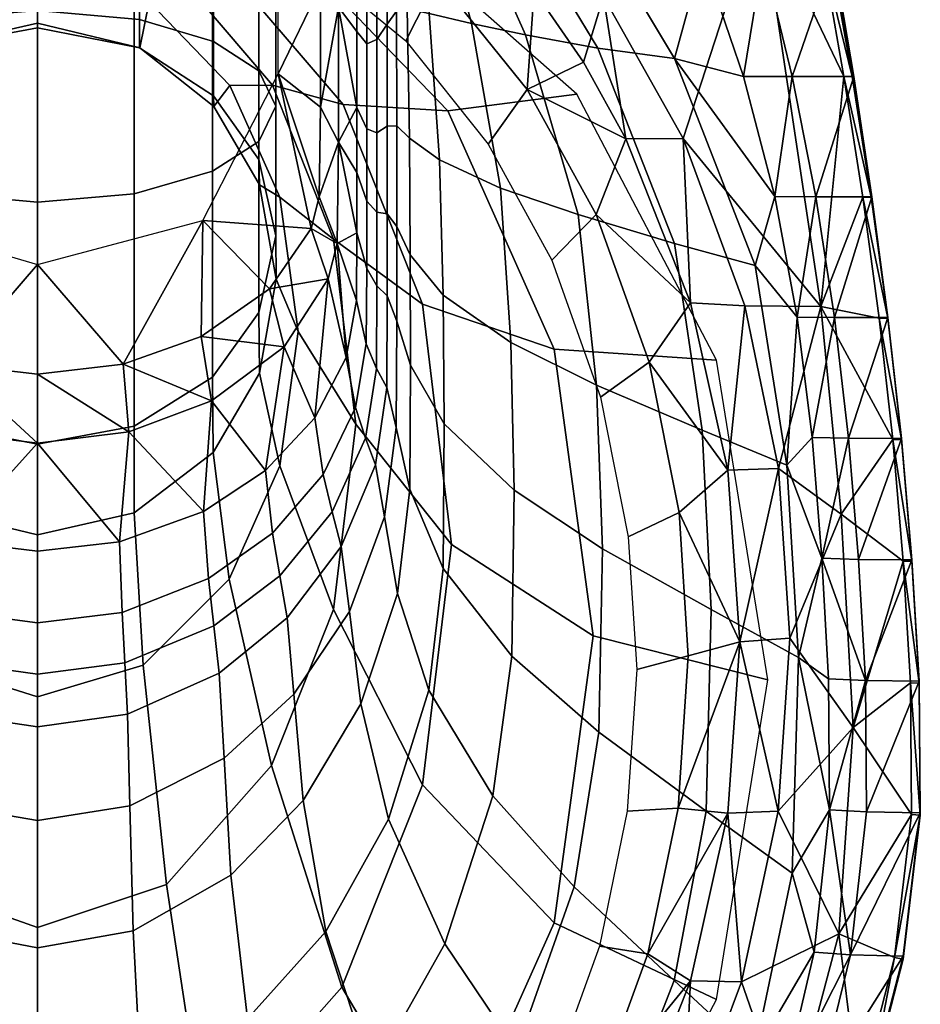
# Model space of a CAD drawing. Extents: x -175 to 175, y -520 to 0.
# Tile 3 of 5: x -4 to 175, y -373 to -178. Entities that reach past the tile are written whole.
import ezdxf

# ---------------------------------------------------------------- set-up
doc = ezdxf.new("R2010")
doc.units = 0
doc.header["$MEASUREMENT"] = 0
doc.layers.add('761510_KERAMIK', color=255, linetype='CONTINUOUS')

msp = doc.modelspace()

# ---------------------------------------------------------------- meshes
at = {"layer": '761510_KERAMIK'}
mesh = msp.add_polyface(dxfattribs=at)
corners = [(50.887615, -164.24855, 318.983154), (72.984146, -182.408752, 320.74173), (79.274063, -170.002792, 356.671722), (55.273209, -150.435806, 355.724121), (26.587383, -153.056778, 317.899384), (28.878736, -138.377029, 355.140106), (64.525589, -139.807495, 392.485809), (76.864273, -149.382095, 392.548187), (56.107605, -150.337677, 61.245522), (56.107605, -171.616882, 61.221844), (47.67857, -154.414902, 54.814976), (56.107605, -195.5327, 61.19529), (47.67857, -188.982346, 54.775238), (55.834396, -213.324417, 61.175545), (71.15184, -176.581238, 220.181992), (73.269661, -176.096237, 237.925034), (73.685997, -201.702271, 237.894501), (71.164101, -199.257416, 220.155319), (71.134476, -151.993927, 220.210846), (72.68013, -149.63443, 237.956665), (69.301544, -179.13913, 192.785202), (69.301544, -199.343567, 192.762146), (69.301544, -156.135391, 192.811356), (67.26107, -182.154678, 159.836197), (67.26107, -200.62468, 159.815811), (67.26107, -160.360703, 159.860199), (65.229477, -183.001785, 126.592262), (65.229477, -199.868683, 126.574051), (65.229477, -162.5336, 126.614334), (63.298573, -180.558212, 97.861748), (63.298573, -195.645767, 97.84552), (63.298573, -161.727219, 97.882004), (59.642403, -202.505325, 71.401375), (59.642403, -175.746048, 71.430588), (59.642403, -153.016312, 71.45546), (59.642403, -131.786728, 71.478745), (0, -145.972153, 291.687012), (47.194012, -160.853928, 292.70401), (62.019279, -153.538116, 329.626068), (0, -136.949097, 328.477509), (35.158115, -165.352951, 264.365814), (60.577538, -195.021835, 266.273438), (81.315422, -196.259781, 295.123627), (0, -152.882553, 263.563995), (27.0371, -168.316025, 243.286194), (46.585003, -191.185501, 244.543701), (0, -158.703522, 242.757645), (22.143341, -174.685669, 217.392807), (38.153042, -191.275009, 218.050919), (0, -167.71283, 217.116196), (20.289497, -183.811676, 176.454269), (34.958862, -195.439774, 176.662949), (0, -178.924149, 176.366562), (20.239391, -183.831314, 155.655075), (34.872532, -193.289597, 151.753555), (0, -179.85582, 157.294968), (34.872532, -182.586456, 143.290009), (43.894482, -188.395432, 132.048004), (43.894482, -205.904587, 146.549896), (20.239391, -178.231094, 151.718857), (0, -176.400436, 155.261658), (19.153687, -156.917694, 81.350319), (-0.000542, -156.203857, 78.011803), (-0.000542, -214.366302, 81.787155), (19.153687, -212.73349, 84.947121), (34.713104, -158.878769, 90.522163), (34.713104, -208.247665, 93.628433), (43.894825, -161.448883, 102.542336), (43.894825, -202.368759, 105.005737), (47.210827, -164.503204, 116.827148), (47.210827, -195.382263, 118.526566), (43.894482, -167.557678, 131.112625), (34.872532, -170.097214, 142.989838), (20.239391, -172.001282, 151.894943), (0, -172.80159, 155.637939), (47.210827, -135.441605, 129.762512), (43.894825, -122.816307, 119.491547), (43.894482, -148.067474, 140.033936), (34.872532, -158.564865, 148.573792), (20.239391, -166.43544, 154.976685), (0, -169.743591, 157.667938)]
mesh.append_faces([[corners[k] for k in face] for face in [(0, 1, 2, 3), (4, 0, 3, 5), (6, 3, 7), (2, 7, 3), (8, 9, 10), (9, 11, 12), (11, 13, 12), (12, 10, 9), (14, 15, 16, 17), (18, 19, 15, 14), (20, 14, 17, 21), (22, 18, 14, 20), (23, 20, 21, 24), (25, 22, 20, 23), (26, 23, 24, 27), (28, 25, 23, 26), (29, 26, 27, 30), (31, 28, 26, 29), (32, 33, 30), (33, 34, 31), (34, 35, 31), (29, 30, 33), (31, 29, 33), (34, 33, 9), (33, 32, 11), (11, 9, 33), (9, 8, 34), (36, 37, 38, 39), (40, 41, 42, 37), (43, 40, 37, 36), (44, 45, 41, 40), (46, 44, 40, 43), (47, 48, 45, 44), (49, 47, 44, 46), (50, 51, 48, 47), (52, 50, 47, 49), (53, 54, 51, 50), (55, 53, 50, 52), (56, 57, 58, 54), (59, 56, 54, 53), (60, 59, 53, 55), (61, 62, 63, 64), (65, 61, 64, 66), (67, 65, 66, 68), (69, 67, 68, 70), (71, 69, 70, 57), (72, 71, 57, 56), (73, 72, 56, 59), (74, 73, 59, 60), (75, 76, 67, 69), (77, 75, 69, 71), (78, 77, 71, 72), (79, 78, 72, 73), (80, 79, 73, 74)]])
mesh = msp.add_polyface(dxfattribs=at)
corners = [(143.149521, -154.840408, 399.810883), (155.199982, -235.027847, 399.712555), (159.761322, -189.475189, 396.484741), (140.751633, -141.874069, 399.826782), (150.947983, -141.877991, 396.543091), (155.563889, -165.631958, 396.513977), (157.143723, -165.641525, 388.471619), (161.383774, -189.484772, 388.442352), (165.156586, -213.369125, 388.413086), (152.480942, -141.887558, 388.500732), (153.10582, -141.91391, 365.773865), (157.708511, -165.665848, 365.744751), (143.765717, -165.669785, 361.501312), (161.701309, -189.494888, 365.71582), (149.506485, -189.493073, 361.472443), (154.214813, -213.326736, 361.444153), (137.682053, -141.918671, 361.530365), (152.480942, -141.887558, 388.500732), (157.143723, -165.641525, 388.471619), (157.708511, -165.665848, 365.744751), (161.383774, -189.484772, 388.442352), (161.701309, -189.494888, 365.71582), (165.290527, -213.343185, 365.687225), (153.10582, -141.91391, 365.773865), (155.199982, -235.027847, 399.712555), (143.149521, -154.840408, 399.810883), (127.93087, -201.758347, 399.753357), (131.540405, -123.602501, 399.849182), (112.127426, -173.670944, 399.787781), (89.677971, -146.718704, 399.820831), (127.93087, -201.758347, 399.753357), (112.127426, -173.670944, 399.787781), (116.584808, -201.828323, 392.889862), (89.677971, -146.718704, 399.820831), (98.411232, -172.472656, 392.698608), (76.864273, -149.382095, 392.548187), (88.183823, -160.342087, 392.619598), (108.174423, -186.676376, 392.791168), (72.984146, -182.408752, 320.74173), (89.288101, -202.878952, 322.723999), (96.983124, -192.058746, 357.739868), (79.274063, -170.002792, 356.671722), (76.864273, -149.382095, 392.548187), (88.183823, -160.342087, 392.619598), (98.411232, -172.472656, 392.698608), (108.174423, -186.676376, 392.791168), (116.584808, -201.828323, 392.889862), (89.666428, -148.686829, 298.343262), (104.193321, -149.200089, 322.708069), (126.19912, -185.929306, 322.664307), (110.983727, -183.870117, 298.301422), (96.692955, -181.239426, 280.427856), (126.160141, -222.537231, 298.261261), (107.097244, -216.849899, 280.389313), (81.989922, -148.144257, 280.467468), (85.985382, -178.991714, 266.806274), (91.761314, -211.581741, 266.769287), (77.807884, -147.945816, 266.843658), (77.603371, -177.008484, 252.540955), (79.64624, -206.015854, 252.506729), (74.710739, -148.341125, 252.575531), (73.269661, -176.096237, 237.925034), (73.685997, -201.702271, 237.894501), (72.68013, -149.63443, 237.956665), (123.600014, -141.925262, 354.714355), (131.744156, -165.672729, 354.685303), (139.834503, -189.482559, 354.656677), (146.080521, -213.286377, 354.628906), (137.682053, -141.918671, 361.530365), (143.765717, -165.669785, 361.501312), (149.506485, -189.493073, 361.472443), (47.194012, -160.853928, 292.70401), (81.315422, -196.259781, 295.123627), (106.859398, -193.005783, 332.358673), (62.019279, -153.538116, 329.626068)]
mesh.append_faces([[corners[k] for k in face] for face in [(0, 1, 2), (3, 0, 4), (2, 5, 0), (5, 4, 0), (4, 5, 6), (5, 2, 7), (8, 7, 2), (7, 6, 5), (6, 9, 4), (10, 11, 12), (11, 13, 14), (15, 14, 13), (14, 12, 11), (12, 16, 10), (17, 18, 19), (18, 20, 21), (22, 21, 20), (21, 19, 18), (19, 23, 17), (24, 25, 26), (25, 27, 28), (29, 28, 27), (28, 26, 25), (30, 31, 32), (31, 33, 34), (35, 36, 33), (36, 34, 33), (34, 37, 31), (37, 32, 31), (38, 39, 40, 41), (42, 41, 43), (43, 41, 44), (44, 40, 45), (45, 40, 46), (40, 44, 41), (47, 48, 49, 50), (51, 50, 52, 53), (54, 47, 50, 51), (55, 51, 53, 56), (57, 54, 51, 55), (58, 55, 56, 59), (60, 57, 55, 58), (61, 58, 59, 62), (63, 60, 58, 61), (64, 65, 48), (65, 66, 49), (66, 67, 49), (49, 48, 65), (68, 69, 65), (69, 70, 66), (67, 66, 70), (66, 65, 69), (65, 64, 68), (71, 72, 73, 74)]])
mesh = msp.add_polyface(dxfattribs=at)
corners = [(-51.157276, -164.419479, 318.999695), (-26.33596, -152.980576, 317.891998), (-28.605646, -138.294952, 355.136139), (-55.566113, -150.61998, 355.733032), (-72.284218, -181.687592, 320.671906), (-78.513817, -169.225769, 356.634094), (-76.864357, -149.382034, 392.548187), (-56.107605, -206.889008, 61.18269), (-56.107605, -171.616882, 61.221844), (-47.67857, -188.982346, 54.775238), (-56.107605, -150.337677, 61.245522), (-47.67857, -154.004288, 54.815449), (-71.151543, -176.181274, 220.182465), (-73.259621, -175.652176, 237.925552), (-72.667244, -148.911179, 237.957535), (-71.134102, -151.296753, 220.21167), (-71.164001, -198.978058, 220.15564), (-73.682671, -201.382034, 237.894882), (-69.301544, -178.777359, 192.785614), (-69.301544, -155.456818, 192.812134), (-69.301544, -199.098038, 192.762436), (-67.26107, -181.821609, 159.836563), (-67.26107, -159.695267, 159.860931), (-67.26107, -200.401642, 159.816055), (-65.229477, -182.697266, 126.59259), (-65.229477, -161.88765, 126.615028), (-65.229477, -199.665115, 126.574272), (-63.298573, -180.286148, 97.862038), (-63.298573, -161.11171, 97.882668), (-63.298573, -195.463348, 97.845718), (-59.642403, -131.786728, 71.478745), (-59.642403, -153.016312, 71.45546), (-59.642403, -175.746048, 71.430588), (-59.642403, -215.294815, 71.387405), (-63.298573, -207.546173, 97.832718), (-44.659336, -159.223312, 292.59259), (0, -145.972153, 291.687012), (0, -136.949097, 328.477509), (-58.688377, -151.720428, 329.500214), (-80.945755, -195.695251, 295.085052), (-106.373611, -192.376511, 332.315094), (-33.269859, -163.986557, 264.277954), (0, -152.882553, 263.563995), (-60.302147, -194.548782, 266.243011), (-25.585005, -167.262772, 243.228287), (0, -158.703522, 242.757645), (-46.373226, -190.820877, 244.523651), (-20.954077, -173.921646, 217.362503), (0, -167.71283, 217.116196), (-37.979595, -191.010498, 218.040421), (-19.199799, -183.276138, 176.444656), (0, -178.924149, 176.366562), (-34.799938, -195.254364, 176.659622), (-19.152384, -183.395721, 155.834763), (0, -179.85582, 157.294968), (-34.714001, -193.138794, 151.815765), (-43.89439, -205.904633, 146.549881), (-44.003059, -210.948822, 176.941269), (-19.152384, -178.030502, 152.10704), (0, -176.400436, 155.261658), (-34.714001, -182.517014, 143.424393), (-43.89439, -188.395447, 132.047974), (-19.152384, -172.088974, 152.305069), (0, -172.80159, 155.637939), (-34.714001, -170.127579, 143.131821), (-43.89439, -167.557663, 131.112579), (-47.210991, -164.50322, 116.827217), (-47.210991, -195.382233, 118.526627), (-43.894512, -161.448853, 102.542206), (-43.894512, -202.36882, 105.005615), (-34.872341, -158.909195, 90.664406), (-34.872341, -208.178085, 93.763069), (-20.238943, -157.00528, 81.759956), (-20.238943, -212.533142, 85.334846), (-0.000542, -156.203857, 78.011803), (-0.000542, -214.366302, 81.787155), (-19.152384, -166.797913, 155.271576), (0, -169.743591, 157.667938), (-34.714001, -158.690353, 148.675888), (-43.89439, -148.067444, 140.033905), (-47.210991, -135.44165, 129.762558)]
mesh.append_faces([[corners[k] for k in face] for face in [(0, 1, 2, 3), (4, 0, 3, 5), (3, 6, 5), (7, 8, 9), (8, 10, 11), (11, 9, 8), (12, 13, 14, 15), (16, 17, 13, 12), (18, 12, 15, 19), (20, 16, 12, 18), (21, 18, 19, 22), (23, 20, 18, 21), (24, 21, 22, 25), (26, 23, 21, 24), (27, 24, 25, 28), (29, 26, 24, 27), (30, 31, 28), (31, 32, 28), (32, 33, 34), (27, 28, 32), (29, 27, 32), (34, 29, 32), (33, 32, 8), (32, 31, 10), (10, 8, 32), (8, 7, 33), (35, 36, 37, 38), (39, 35, 38, 40), (41, 42, 36, 35), (43, 41, 35, 39), (44, 45, 42, 41), (46, 44, 41, 43), (47, 48, 45, 44), (49, 47, 44, 46), (50, 51, 48, 47), (52, 50, 47, 49), (53, 54, 51, 50), (55, 53, 50, 52), (56, 55, 52, 57), (58, 59, 54, 53), (60, 58, 53, 55), (61, 60, 55, 56), (62, 63, 59, 58), (64, 62, 58, 60), (65, 64, 60, 61), (66, 65, 61, 67), (68, 66, 67, 69), (70, 68, 69, 71), (72, 70, 71, 73), (74, 72, 73, 75), (76, 77, 63, 62), (78, 76, 62, 64), (79, 78, 64, 65), (80, 79, 65, 66)]])
mesh = msp.add_polyface(dxfattribs=at)
corners = [(155.199982, -235.027847, 399.712555), (159.226395, -276.201782, 399.662048), (169.40863, -261.369507, 396.396576), (166.728943, -237.32637, 396.426056), (163.496185, -213.359543, 396.455444), (159.761322, -189.475189, 396.484741), (165.156586, -213.369125, 388.413086), (168.422165, -237.335953, 388.383698), (171.129059, -261.379059, 388.354218), (161.701309, -189.494888, 365.71582), (165.290527, -213.343185, 365.687225), (154.214813, -213.326736, 361.444153), (168.461868, -237.251755, 365.658966), (157.879654, -237.211685, 361.416382), (171.134018, -261.216461, 365.631042), (160.641754, -261.144592, 361.389069), (162.641846, -285.122131, 361.362152), (161.383774, -189.484772, 388.442352), (165.156586, -213.369125, 388.413086), (165.290527, -213.343185, 365.687225), (168.422165, -237.335953, 388.383698), (168.461868, -237.251755, 365.658966), (171.129059, -261.379059, 388.354218), (171.134018, -261.216461, 365.631042), (159.226395, -276.201782, 399.662048), (155.199982, -235.027847, 399.712555), (146.786484, -267.156677, 399.673157), (127.93087, -201.758347, 399.753357), (140.099243, -234.895996, 399.712708), (146.786484, -267.156677, 399.673157), (140.099243, -234.895996, 399.712708), (136.725342, -267.459106, 393.317444), (127.93087, -201.758347, 399.753357), (129.385925, -234.299377, 393.10141), (116.584808, -201.828323, 392.889862), (111.562317, -253.024673, 327.579926), (117.043556, -280.648315, 330.254913), (127.1306, -275.8526, 361.797913), (121.176979, -246.08905, 360.356476), (101.872528, -225.883636, 324.951691), (110.6521, -216.84552, 358.940247), (89.288101, -202.878952, 322.723999), (96.983124, -192.058746, 357.739868), (116.584808, -201.828323, 392.889862), (129.385925, -234.299377, 393.10141), (136.725342, -267.459106, 393.317444), (126.160141, -222.537231, 298.261261), (142.180161, -226.922729, 322.621002), (148.434784, -266.464203, 322.585175), (131.639816, -259.549438, 298.229004), (110.983727, -183.870117, 298.301422), (126.19912, -185.929306, 322.664307), (107.097244, -216.849899, 280.389313), (110.756477, -250.634216, 280.357147), (93.776138, -242.1754, 266.73703), (111.92775, -283.011108, 280.329559), (94.41217, -271.435242, 266.708008), (91.761314, -211.581741, 266.769287), (80.358452, -232.782959, 252.476013), (80.583069, -258.276093, 252.447403), (79.64624, -206.015854, 252.506729), (146.080521, -213.286377, 354.628906), (150.479202, -237.125046, 354.601959), (153.448517, -260.996796, 354.575745), (149.506485, -189.493073, 361.472443), (154.214813, -213.326736, 361.444153), (157.879654, -237.211685, 361.416382), (160.641754, -261.144592, 361.389069), (155.406403, -284.899933, 354.550232), (81.315422, -196.259781, 295.123627), (102.352715, -243.482391, 298.3508), (134.505234, -245.645859, 336.003296), (106.859398, -193.005783, 332.358673), (76.249687, -234.592743, 268.817749), (82.010551, -282.187134, 271.87793), (110.085739, -300.279999, 302.2323), (60.577538, -195.021835, 266.273438)]
mesh.append_faces([[corners[k] for k in face] for face in [(0, 1, 2), (2, 3, 0), (3, 4, 0), (4, 5, 0), (5, 4, 6), (4, 3, 7), (3, 2, 8), (8, 7, 3), (7, 6, 4), (9, 10, 11), (10, 12, 13), (12, 14, 15), (16, 15, 14), (15, 13, 12), (13, 11, 10), (17, 18, 19), (18, 20, 21), (20, 22, 23), (23, 21, 20), (21, 19, 18), (24, 25, 26), (27, 28, 25), (28, 26, 25), (29, 30, 31), (30, 32, 33), (34, 33, 32), (33, 31, 30), (35, 36, 37, 38), (39, 35, 38, 40), (41, 39, 40, 42), (43, 40, 44), (44, 38, 45), (37, 45, 38), (38, 44, 40), (40, 43, 42), (46, 47, 48, 49), (50, 51, 47, 46), (52, 46, 49, 53), (54, 53, 55, 56), (57, 52, 53, 54), (58, 54, 56, 59), (60, 57, 54, 58), (61, 62, 47), (62, 63, 48), (48, 47, 62), (47, 51, 61), (64, 65, 61), (65, 66, 62), (66, 67, 63), (68, 63, 67), (63, 62, 66), (62, 61, 65), (69, 70, 71, 72), (73, 74, 75, 70), (76, 73, 70, 69)]])
mesh = msp.add_polyface(dxfattribs=at)
corners = [(0, -248.433929, 61.136581), (-17.022018, -246.493423, 61.138737), (0, -226.740234, 54.731831), (-32.44355, -240.986679, 61.144848), (-35.112339, -216.457092, 54.743652), (-45.954258, -231.540527, 61.155331), (-54.207989, -219.580658, 61.168602), (-55.834396, -213.324417, 61.175545), (-47.67857, -188.982346, 54.775238), (-56.107605, -206.889008, 61.18269), (-73.825249, -223.042511, 237.869202), (-80.329514, -230.731689, 252.478348), (-79.629929, -205.64801, 252.507156), (-73.682671, -201.382034, 237.894882), (-73.876923, -246.658218, 237.841339), (-80.583069, -258.276093, 252.447403), (-71.168198, -217.701019, 220.133591), (-71.164001, -198.978058, 220.15564), (-71.169716, -237.938385, 220.109726), (-69.301544, -215.413071, 192.743805), (-69.301544, -199.098038, 192.762436), (-69.301544, -232.900894, 192.723831), (-69.253014, -249.634796, 192.704712), (-71.119431, -257.30896, 220.086899), (-67.26107, -215.163498, 159.799759), (-67.26107, -200.401642, 159.816055), (-67.26107, -230.924072, 159.782364), (-67.213974, -246.003067, 159.765701), (-65.229477, -213.132263, 126.559731), (-65.229477, -199.665115, 126.574272), (-65.229477, -227.50502, 126.544212), (-65.1838, -241.256042, 126.529366), (-63.298573, -207.546173, 97.832718), (-63.298573, -195.463348, 97.845718), (-63.298573, -220.45668, 97.818832), (-63.25425, -232.809189, 97.80555), (-61.155491, -245.172089, 97.792252), (-63.021019, -255.0186, 126.514503), (-59.642403, -215.294815, 71.387405), (-59.351978, -222.542374, 71.379494), (-57.623108, -229.58815, 71.371803), (-48.849392, -243.057373, 71.357094), (-55.313747, -256.621887, 97.77993), (-34.487503, -253.695648, 71.345482), (-18.09441, -259.897339, 71.338715), (-76.249527, -234.592865, 268.817749), (-60.302147, -194.548782, 266.243011), (-80.945755, -195.695251, 295.085052), (-102.352501, -243.482544, 298.3508), (-58.636993, -221.68782, 246.220901), (-46.373226, -190.820877, 244.523651), (-48.023602, -213.401138, 218.92868), (-37.979595, -191.010498, 218.040421), (-51.652199, -240.013351, 219.984406), (-63.067524, -258.374512, 248.238144), (-44.003059, -210.948822, 176.941269), (-34.799938, -195.254364, 176.659622), (-47.327869, -229.602325, 177.276016), (-44.003178, -248.255371, 177.610764), (-48.023731, -266.624908, 221.0401), (-47.210991, -221.077362, 140.291153), (-43.89439, -205.904633, 146.549881), (-43.894512, -236.249725, 134.032593), (-47.210991, -195.382233, 118.526627), (-43.89439, -188.395447, 132.047974), (-43.894512, -202.36882, 105.005615), (-34.872341, -208.178085, 93.763069), (-34.872341, -248.865341, 128.828674), (-20.238943, -212.533142, 85.334846), (-20.238943, -258.322906, 124.927437), (-0.000542, -214.366302, 81.787155), (-0.000542, -262.303894, 123.285286)]
mesh.append_faces([[corners[k] for k in face] for face in [(0, 1, 2), (1, 3, 4), (3, 5, 4), (5, 6, 4), (6, 7, 8), (7, 9, 8), (8, 4, 6), (4, 2, 1), (10, 11, 12, 13), (14, 15, 11, 10), (16, 10, 13, 17), (18, 14, 10, 16), (19, 16, 17, 20), (21, 18, 16, 19), (22, 23, 18, 21), (24, 19, 20, 25), (26, 21, 19, 24), (27, 22, 21, 26), (28, 24, 25, 29), (30, 26, 24, 28), (31, 27, 26, 30), (32, 28, 29, 33), (34, 30, 28, 32), (35, 31, 30, 34), (36, 37, 31, 35), (38, 39, 35), (39, 40, 36), (40, 41, 42), (34, 32, 38), (35, 34, 38), (36, 35, 39), (42, 36, 40), (43, 41, 5), (41, 40, 6), (40, 39, 7), (39, 38, 9), (9, 7, 39), (7, 6, 40), (6, 5, 41), (5, 3, 43), (3, 1, 44), (45, 46, 47, 48), (49, 50, 46, 45), (51, 52, 50, 49), (53, 51, 49, 54), (55, 56, 52, 51), (57, 55, 51, 53), (58, 57, 53, 59), (60, 61, 55, 57), (62, 60, 57, 58), (63, 64, 61, 60), (65, 63, 60, 62), (66, 65, 62, 67), (68, 66, 67, 69), (70, 68, 69, 71)]])
mesh = msp.add_polyface(dxfattribs=at)
corners = [(55.834396, -213.324417, 61.175545), (54.207989, -219.580658, 61.168602), (47.67857, -188.982346, 54.775238), (45.954258, -231.540527, 61.155331), (32.80331, -217.985107, 54.741898), (32.44355, -240.986679, 61.144848), (17.022018, -246.493423, 61.138737), (0, -248.433929, 61.136581), (0, -226.740234, 54.731831), (73.831146, -224.802795, 237.867126), (80.358452, -232.782959, 252.476013), (80.583069, -258.276093, 252.447403), (73.876923, -246.658218, 237.841339), (73.685997, -201.702271, 237.894501), (79.64624, -206.015854, 252.506729), (71.168373, -219.211517, 220.131805), (71.169716, -237.938385, 220.109726), (71.164101, -199.257416, 220.155319), (69.301544, -232.900894, 192.723831), (71.074539, -258.979401, 220.08493), (69.209465, -251.077866, 192.703064), (69.301544, -216.720154, 192.74231), (69.301544, -199.343567, 192.762146), (67.26107, -230.924072, 159.782364), (67.1717, -247.303406, 159.764267), (67.26107, -216.34227, 159.798462), (67.26107, -200.62468, 159.815811), (65.229477, -227.50502, 126.544212), (65.142807, -242.441864, 126.528084), (65.229477, -214.207306, 126.558571), (65.229477, -199.868683, 126.574051), (63.21447, -233.87442, 97.804398), (63.021019, -255.0186, 126.514503), (61.155491, -245.172089, 97.792252), (63.298573, -220.45668, 97.818832), (63.298573, -208.511658, 97.83168), (63.298573, -195.645767, 97.84552), (48.849392, -243.057373, 71.357094), (57.623108, -229.58815, 71.371803), (54.962181, -257.119293, 97.779396), (59.351978, -222.542374, 71.379494), (59.642403, -202.505325, 71.401375), (34.487503, -253.695648, 71.345482), (56.107605, -195.5327, 61.19529), (46.585003, -191.185501, 244.543701), (58.637115, -221.687729, 246.220886), (76.249687, -234.592743, 268.817749), (60.577538, -195.021835, 266.273438), (48.023701, -213.401077, 218.92868), (51.65202, -240.013474, 219.984406), (63.067307, -258.374664, 248.238144), (38.153042, -191.275009, 218.050919), (47.327705, -229.602417, 177.276016), (44.00349, -248.255203, 177.610764), (48.024075, -266.624664, 221.040085), (44.003151, -210.948776, 176.941269), (34.958862, -195.439774, 176.662949), (47.210827, -221.077438, 140.291122), (43.894825, -236.249588, 134.032639), (43.894482, -205.904587, 146.549896), (34.872532, -193.289597, 151.753555), (19.153687, -212.73349, 84.947121), (-0.000542, -214.366302, 81.787155), (-0.000542, -262.303894, 123.285286), (19.153687, -258.757996, 124.747963), (34.713104, -208.247665, 93.628433), (34.713104, -249.016418, 128.766342), (43.894825, -202.368759, 105.005737), (47.210827, -195.382263, 118.526566), (43.894482, -188.395432, 132.048004)]
mesh.append_faces([[corners[k] for k in face] for face in [(0, 1, 2), (1, 3, 4), (3, 5, 4), (5, 6, 4), (6, 7, 8), (8, 4, 6), (4, 2, 1), (9, 10, 11, 12), (13, 14, 10, 9), (15, 9, 12, 16), (17, 13, 9, 15), (18, 16, 19, 20), (21, 15, 16, 18), (22, 17, 15, 21), (23, 18, 20, 24), (25, 21, 18, 23), (26, 22, 21, 25), (27, 23, 24, 28), (29, 25, 23, 27), (30, 26, 25, 29), (31, 28, 32, 33), (34, 27, 28, 31), (35, 29, 27, 34), (36, 30, 29, 35), (37, 38, 39), (38, 40, 33), (40, 41, 34), (33, 39, 38), (31, 33, 40), (34, 31, 40), (35, 34, 41), (36, 35, 41), (41, 40, 0), (40, 38, 1), (38, 37, 3), (37, 42, 5), (5, 3, 37), (3, 1, 38), (1, 0, 40), (0, 43, 41), (44, 45, 46, 47), (48, 49, 50, 45), (51, 48, 45, 44), (52, 53, 54, 49), (55, 52, 49, 48), (56, 55, 48, 51), (57, 58, 53, 52), (59, 57, 52, 55), (60, 59, 55, 56), (61, 62, 63, 64), (65, 61, 64, 66), (67, 65, 66, 58), (68, 67, 58, 57), (69, 68, 57, 59)]])
mesh = msp.add_polyface(dxfattribs=at)
corners = [(-73.809708, -269.267578, 237.814697), (-80.450645, -284.646729, 252.417984), (-80.583069, -258.276093, 252.447403), (-73.876923, -246.658218, 237.841339), (-71.304634, -291.895966, 237.78804), (-77.506104, -311.03952, 252.388519), (-64.46759, -312.853027, 237.763336), (-69.9758, -335.482971, 252.361252), (-71.119431, -257.30896, 220.086899), (-71.169716, -237.938385, 220.109726), (-68.758057, -276.695801, 220.064056), (-62.189331, -294.650787, 220.042892), (-51.559559, -310.917267, 220.023727), (-53.440342, -331.839294, 237.740967), (-37.335377, -324.234131, 220.008026), (-38.69664, -347.382751, 237.722656), (-66.955223, -266.382782, 192.685593), (-69.253014, -249.634796, 192.704712), (-60.559467, -281.893738, 192.667877), (-50.208519, -295.946075, 192.651825), (-36.357079, -307.450287, 192.638687), (-19.06065, -315.448669, 192.629547), (-19.573534, -333.492737, 219.997116), (0, -318.312042, 192.626266), (0, -336.807312, 219.99321), (-64.983826, -261.094727, 159.749039), (-67.213974, -246.003067, 159.765701), (-58.77639, -275.071747, 159.733612), (-48.730209, -287.734344, 159.719635), (-35.286602, -298.10083, 159.708176), (-18.499439, -305.308197, 159.700226), (0, -307.888397, 159.697372), (-63.021019, -255.0186, 126.514503), (-65.1838, -241.256042, 126.529366), (-57.001076, -267.764679, 126.50074), (-47.258335, -279.312134, 126.488274), (-34.220787, -288.765656, 126.478065), (-17.940672, -295.338287, 126.47097), (0, -297.691254, 126.46843), (-55.313747, -256.621887, 97.77993), (-61.155491, -245.172089, 97.792252), (-45.859409, -266.994934, 97.768776), (-33.207794, -275.48703, 97.759636), (-17.409597, -281.391205, 97.753288), (0, -283.504883, 97.751015), (-48.849392, -243.057373, 71.357094), (-34.487503, -253.695648, 71.345482), (-18.09441, -259.897339, 71.338715), (0, -262.082764, 71.336327), (-17.022018, -246.493423, 61.138737), (-32.44355, -240.986679, 61.144848), (0, -248.433929, 61.136581), (-63.067524, -258.374512, 248.238144), (-58.636993, -221.68782, 246.220901), (-76.249527, -234.592865, 268.817749), (-82.010841, -282.186951, 271.87793), (-58.637154, -295.060242, 250.255341), (-76.249733, -329.779816, 274.938019), (-46.584751, -325.563965, 251.932617), (-60.577206, -369.352661, 277.482452), (-48.023731, -266.624908, 221.0401), (-51.652199, -240.013351, 219.984406), (-38.152836, -288.752075, 221.917892), (-22.142851, -305.340179, 222.575958), (-27.036501, -348.431732, 253.190018), (-0.000593, -312.322601, 222.852951), (-0.000724, -358.057495, 253.719299), (-34.958672, -263.765137, 177.889099), (-44.003178, -248.255371, 177.610764), (-20.289047, -275.392365, 178.097763), (-0.000544, -280.286621, 178.185593), (-34.872341, -248.865341, 128.828674), (-43.894512, -236.249725, 134.032593), (-20.238943, -258.322906, 124.927437), (-0.000542, -262.303894, 123.285286)]
mesh.append_faces([[corners[k] for k in face] for face in [(0, 1, 2, 3), (4, 5, 1, 0), (6, 7, 5, 4), (8, 0, 3, 9), (10, 4, 0, 8), (11, 6, 4, 10), (12, 13, 6, 11), (14, 15, 13, 12), (16, 10, 8, 17), (18, 11, 10, 16), (19, 12, 11, 18), (20, 14, 12, 19), (21, 22, 14, 20), (23, 24, 22, 21), (25, 16, 17, 26), (27, 18, 16, 25), (28, 19, 18, 27), (29, 20, 19, 28), (30, 21, 20, 29), (31, 23, 21, 30), (32, 25, 26, 33), (34, 27, 25, 32), (35, 28, 27, 34), (36, 29, 28, 35), (37, 30, 29, 36), (38, 31, 30, 37), (39, 34, 32, 40), (41, 35, 34, 39), (42, 36, 35, 41), (43, 37, 36, 42), (44, 38, 37, 43), (45, 46, 41), (46, 47, 42), (47, 48, 43), (41, 39, 45), (42, 41, 46), (43, 42, 47), (44, 43, 48), (48, 47, 49), (47, 46, 50), (49, 51, 48), (52, 53, 54, 55), (56, 52, 55, 57), (58, 56, 57, 59), (60, 61, 52, 56), (62, 60, 56, 58), (63, 62, 58, 64), (65, 63, 64, 66), (67, 68, 60, 62), (69, 67, 62, 63), (70, 69, 63, 65), (71, 72, 68, 67), (73, 71, 67, 69), (74, 73, 69, 70)]])
mesh = msp.add_polyface(dxfattribs=at)
corners = [(71.304634, -291.895966, 237.78804), (77.506104, -311.03952, 252.388519), (69.52739, -336.544891, 252.360062), (64.057098, -313.763489, 237.762268), (73.757576, -271.217316, 237.812408), (80.372017, -286.920807, 252.415436), (73.876923, -246.658218, 237.841339), (80.583069, -258.276093, 252.447403), (50.818932, -311.792786, 220.02269), (52.67252, -332.861206, 237.739761), (38.337288, -347.672485, 237.722321), (36.98867, -324.48233, 220.007736), (61.794044, -295.430817, 220.041977), (68.758057, -276.695801, 220.064056), (71.074539, -258.979401, 220.08493), (71.169716, -237.938385, 220.109726), (17.819305, -315.812561, 192.629135), (18.298786, -333.914001, 219.996628), (0, -336.807312, 219.99321), (0, -318.312042, 192.626266), (36.019459, -307.664703, 192.638443), (49.487305, -296.702423, 192.650955), (60.174561, -282.567596, 192.667099), (66.955223, -266.382782, 192.685593), (69.209465, -251.077866, 192.703064), (17.294643, -305.636108, 159.69986), (0, -307.888397, 159.697372), (34.95892, -298.294037, 159.707962), (48.030231, -288.415894, 159.718872), (58.402817, -275.678955, 159.732941), (64.983826, -261.094727, 159.749039), (67.1717, -247.303406, 159.764267), (16.772266, -295.637329, 126.470642), (0, -297.691254, 126.46843), (33.903, -288.941864, 126.477875), (46.579498, -279.933655, 126.487602), (56.638786, -268.31842, 126.500145), (63.021019, -255.0186, 126.514503), (65.142807, -242.441864, 126.528084), (16.275778, -281.659821, 97.752998), (0, -283.504883, 97.751015), (32.899414, -275.645294, 97.759468), (45.200668, -267.553253, 97.768173), (54.962181, -257.119293, 97.779396), (61.155491, -245.172089, 97.792252), (0, -262.082764, 71.336327), (18.09441, -259.897339, 71.338715), (34.487503, -253.695648, 71.345482), (48.849392, -243.057373, 71.357094), (17.022018, -246.493423, 61.138737), (0, -248.433929, 61.136581), (32.44355, -240.986679, 61.144848), (58.637569, -295.059906, 250.255325), (46.372032, -325.92926, 251.952698), (60.300594, -369.826569, 277.512909), (76.250282, -329.779388, 274.937988), (63.067307, -258.374664, 248.238144), (82.010551, -282.187134, 271.87793), (58.637115, -221.687729, 246.220886), (76.249687, -234.592743, 268.817749), (37.978619, -289.017059, 221.928406), (20.955502, -306.103271, 222.606232), (25.586744, -349.483734, 253.247864), (48.024075, -266.624664, 221.040085), (51.65202, -240.013474, 219.984406), (19.201103, -275.927246, 178.107361), (-0.000544, -280.286621, 178.185593), (-0.000593, -312.322601, 222.852951), (34.799042, -263.950867, 177.892426), (44.00349, -248.255203, 177.610764), (19.153687, -258.757996, 124.747963), (-0.000542, -262.303894, 123.285286), (34.713104, -249.016418, 128.766342), (43.894825, -236.249588, 134.032639)]
mesh.append_faces([[corners[k] for k in face] for face in [(0, 1, 2, 3), (4, 5, 1, 0), (6, 7, 5, 4), (8, 9, 10, 11), (12, 3, 9, 8), (13, 0, 3, 12), (14, 4, 0, 13), (15, 6, 4, 14), (16, 17, 18, 19), (20, 11, 17, 16), (21, 8, 11, 20), (22, 12, 8, 21), (23, 13, 12, 22), (24, 14, 13, 23), (25, 16, 19, 26), (27, 20, 16, 25), (28, 21, 20, 27), (29, 22, 21, 28), (30, 23, 22, 29), (31, 24, 23, 30), (32, 25, 26, 33), (34, 27, 25, 32), (35, 28, 27, 34), (36, 29, 28, 35), (37, 30, 29, 36), (38, 31, 30, 37), (39, 32, 33, 40), (41, 34, 32, 39), (42, 35, 34, 41), (43, 36, 35, 42), (44, 37, 36, 43), (45, 46, 39), (46, 47, 41), (47, 48, 42), (39, 40, 45), (41, 39, 46), (42, 41, 47), (43, 42, 48), (47, 46, 49), (46, 45, 50), (50, 49, 46), (49, 51, 47), (52, 53, 54, 55), (56, 52, 55, 57), (58, 56, 57, 59), (60, 61, 62, 53), (63, 60, 53, 52), (64, 63, 52, 56), (65, 66, 67, 61), (68, 65, 61, 60), (69, 68, 60, 63), (70, 71, 66, 65), (72, 70, 65, 68), (73, 72, 68, 69)]])
mesh = msp.add_polyface(dxfattribs=at)
corners = [(159.226395, -276.201782, 399.662048), (161.56929, -318.425171, 399.610291), (171.484222, -285.482727, 396.367004), (173.120575, -335.672882, 396.30545), (172.922119, -309.593658, 396.337433), (169.40863, -261.369507, 396.396576), (173.225739, -285.492279, 388.324646), (174.678238, -309.612701, 388.295074), (174.878708, -335.80304, 388.262939), (171.129059, -261.379059, 388.354218), (171.134018, -261.216461, 365.631042), (173.225739, -285.233185, 365.603363), (162.641846, -285.122131, 361.362152), (174.678238, -309.243591, 365.575928), (164.0056, -309.087891, 361.335602), (174.878708, -335.311615, 365.546234), (164.193832, -335.106323, 361.306854), (171.129059, -261.379059, 388.354218), (173.225739, -285.492279, 388.324646), (173.225739, -285.233185, 365.603363), (174.678238, -309.612701, 388.295074), (174.678238, -309.243591, 365.575928), (174.878708, -335.80304, 388.262939), (174.878708, -335.311615, 365.546234), (171.134018, -261.216461, 365.631042), (161.56929, -318.425171, 399.610291), (159.226395, -276.201782, 399.662048), (149.064606, -300.743286, 399.631958), (146.786484, -267.156677, 399.673157), (146.700409, -334.960938, 399.589996), (146.700409, -334.960938, 399.589996), (149.064606, -300.743286, 399.631958), (139.161377, -301.440643, 393.538849), (146.786484, -267.156677, 399.673157), (136.725342, -267.459106, 393.317444), (136.726654, -335.420349, 393.760223), (118.701508, -306.956177, 332.80249), (116.818886, -334.981781, 335.516388), (126.886566, -334.39505, 364.633057), (128.931442, -304.198425, 363.170654), (117.043556, -280.648315, 330.254913), (127.1306, -275.8526, 361.797913), (136.725342, -267.459106, 393.317444), (139.161377, -301.440643, 393.538849), (136.726654, -335.420349, 393.760223), (133.469803, -295.082031, 298.202576), (150.776031, -304.528351, 322.555054), (149.479416, -347.262604, 322.52243), (132.441849, -334.965576, 298.174194), (131.639816, -259.549438, 298.229004), (148.434784, -266.464203, 322.585175), (111.92775, -283.011108, 280.329559), (111.236214, -319.36377, 280.299438), (110.756477, -250.634216, 280.357147), (93.992256, -304.301239, 266.675903), (106.318031, -349.972504, 280.274078), (90.228241, -331.974274, 266.648865), (94.41217, -271.435242, 266.708008), (80.372017, -286.920807, 252.415436), (77.506104, -311.03952, 252.388519), (80.583069, -258.276093, 252.447403), (153.448517, -260.996796, 354.575745), (155.406403, -284.899933, 354.550232), (156.709152, -308.781433, 354.525238), (156.888962, -334.706299, 354.49826), (160.641754, -261.144592, 361.389069), (162.641846, -285.122131, 361.362152), (164.0056, -309.087891, 361.335602), (164.193832, -335.106323, 361.306854), (102.352715, -243.482391, 298.3508), (110.085739, -300.279999, 302.2323), (144.667465, -308.959381, 340.386871), (134.505234, -245.645859, 336.003296), (82.010551, -282.187134, 271.87793), (76.250282, -329.779388, 274.937988), (102.353516, -357.074982, 306.113647)]
mesh.append_faces([[corners[k] for k in face] for face in [(0, 1, 2), (3, 4, 1), (4, 2, 1), (2, 5, 0), (5, 2, 6), (2, 4, 7), (4, 3, 8), (8, 7, 4), (7, 6, 2), (6, 9, 5), (10, 11, 12), (11, 13, 14), (13, 15, 16), (16, 14, 13), (14, 12, 11), (17, 18, 19), (18, 20, 21), (20, 22, 23), (23, 21, 20), (21, 19, 18), (19, 24, 17), (25, 26, 27), (28, 27, 26), (27, 29, 25), (30, 31, 32), (31, 33, 32), (34, 32, 33), (32, 35, 30), (36, 37, 38, 39), (40, 36, 39, 41), (42, 41, 43), (43, 38, 44), (38, 43, 39), (39, 43, 41), (45, 46, 47, 48), (49, 50, 46, 45), (51, 45, 48, 52), (53, 49, 45, 51), (54, 52, 55, 56), (57, 51, 52, 54), (58, 54, 56, 59), (60, 57, 54, 58), (61, 62, 50), (62, 63, 46), (63, 64, 46), (47, 46, 64), (46, 50, 62), (65, 66, 62), (66, 67, 62), (67, 68, 64), (64, 63, 67), (63, 62, 67), (69, 70, 71, 72), (73, 74, 75, 70)]])
mesh = msp.add_polyface(dxfattribs=at)
corners = [(-130.522552, -432.938934, 399.469849), (-106.776154, -462.666779, 399.433411), (-112.126884, -427.815948, 399.476135), (-127.930649, -399.727142, 399.51059), (-127.930649, -399.727142, 399.51059), (-112.126884, -427.815948, 399.476135), (-116.584549, -401.05246, 394.187805), (-89.676651, -454.765137, 399.443085), (-98.41053, -430.408569, 394.379059), (-88.182739, -442.537445, 394.458069), (-108.173996, -416.205231, 394.28653), (-129.386002, -368.579437, 393.976257), (-111.562454, -360.885529, 338.024811), (-117.044144, -333.26297, 335.349945), (-127.131233, -332.543091, 364.543365), (-121.177132, -362.30545, 365.984711), (-101.872353, -388.027863, 340.653198), (-110.651909, -391.550385, 367.401031), (-89.287666, -411.033691, 342.881012), (-96.982658, -416.338379, 368.601471), (-72.983139, -431.501678, 344.863068), (-79.272972, -438.391937, 369.669525), (-50.886486, -449.661346, 346.621582), (-55.271984, -457.958374, 370.617096), (-88.182739, -442.537445, 394.458069), (-98.41053, -430.408569, 394.379059), (-108.173996, -416.205231, 394.28653), (-116.584549, -401.05246, 394.187805), (-129.386002, -368.579437, 393.976257), (-136.725998, -335.420776, 393.760223), (-113.016899, -402.581238, 298.126099), (-127.095573, -419.711151, 322.467133), (-141.995117, -383.244629, 322.494965), (-126.098618, -368.547333, 298.150299), (-93.365944, -433.414612, 298.104156), (-104.941833, -452.748352, 322.441925), (-106.318031, -349.972504, 280.274078), (-132.754654, -331.799255, 298.176453), (-111.452644, -316.477753, 280.301819), (-95.500839, -380.993378, 280.248413), (-78.964577, -409.097046, 280.225128), (-57.16272, -432.104675, 280.206055), (-67.581276, -458.656952, 298.086182), (-81.250587, -360.019897, 266.62146), (-90.228241, -331.974274, 266.648865), (-67.247482, -385.428131, 266.596619), (-48.686008, -406.229034, 266.576294), (-25.524244, -420.69101, 266.562164), (-29.968266, -448.10083, 280.19281), (0, -425.868347, 266.557098), (0, -453.827393, 280.18808), (-69.9758, -335.482971, 252.361252), (-77.506104, -311.03952, 252.388519), (-57.974579, -357.627777, 252.336533), (-41.977348, -375.75705, 252.316299), (-22.007147, -388.361511, 252.302231), (0, -392.873871, 252.297195), (-53.440342, -331.839294, 237.740967), (-64.46759, -312.853027, 237.763336), (-38.69664, -347.382751, 237.722656), (-20.287193, -358.189453, 237.70993), (0, -362.058197, 237.705368), (-19.573534, -333.492737, 219.997116), (-37.335377, -324.234131, 220.008026), (0, -336.807312, 219.99321), (-123.361565, -442.810486, 354.385681), (-137.121552, -417.663544, 354.411865), (-102.352783, -357.0755, 306.113678), (-110.086121, -300.279755, 302.2323), (-144.667969, -308.959076, 340.386871), (-134.505325, -372.270538, 344.770325), (-81.31498, -404.300446, 309.341003), (-106.858818, -424.913208, 348.415131), (-47.192966, -439.703674, 311.760437), (-62.017906, -464.37793, 351.147522), (-60.577206, -369.352661, 277.482452), (-76.249733, -329.779816, 274.938019), (-35.157337, -399.019318, 279.389923), (-0.000942, -411.506927, 280.192841), (-0.001264, -454.605957, 312.77887), (-27.036501, -348.431732, 253.190018), (-46.584751, -325.563965, 251.932617), (-0.000724, -358.057495, 253.719299)]
mesh.append_faces([[corners[k] for k in face] for face in [(0, 1, 2), (2, 3, 0), (4, 5, 6), (5, 7, 8), (9, 8, 7), (8, 10, 5), (10, 6, 5), (6, 11, 4), (12, 13, 14, 15), (16, 12, 15, 17), (18, 16, 17, 19), (20, 18, 19, 21), (22, 20, 21, 23), (24, 21, 25), (25, 19, 26), (26, 19, 27), (27, 17, 28), (28, 15, 29), (14, 29, 15), (15, 28, 17), (17, 27, 19), (19, 25, 21), (30, 31, 32, 33), (34, 35, 31, 30), (36, 33, 37, 38), (39, 30, 33, 36), (40, 34, 30, 39), (41, 42, 34, 40), (43, 39, 36, 44), (45, 40, 39, 43), (46, 41, 40, 45), (47, 48, 41, 46), (49, 50, 48, 47), (51, 43, 44, 52), (53, 45, 43, 51), (54, 46, 45, 53), (55, 47, 46, 54), (56, 49, 47, 55), (57, 53, 51, 58), (59, 54, 53, 57), (60, 55, 54, 59), (61, 56, 55, 60), (62, 60, 59, 63), (64, 61, 60, 62), (65, 66, 31), (31, 35, 65), (67, 68, 69, 70), (71, 67, 70, 72), (73, 71, 72, 74), (75, 76, 67, 71), (77, 75, 71, 73), (78, 77, 73, 79), (80, 81, 75, 77), (82, 80, 77, 78)]])
mesh = msp.add_polyface(dxfattribs=at)
corners = [(106.397949, -463.047821, 399.432953), (130.174728, -433.478516, 399.469208), (112.371117, -427.452881, 399.476593), (127.750954, -400.113708, 399.510101), (90.773735, -453.686188, 399.444427), (112.371117, -427.452881, 399.476593), (98.408958, -430.409729, 394.379059), (127.750954, -400.113708, 399.510101), (116.583275, -401.053192, 394.187805), (129.386932, -368.578857, 393.976257), (108.171967, -416.206512, 394.28653), (88.183029, -442.537628, 394.458069), (72.283958, -432.222443, 344.932861), (51.160362, -449.487885, 346.604797), (55.569466, -457.771484, 370.608032), (78.513535, -439.168549, 369.707123), (89.482155, -410.736328, 342.852203), (97.193901, -416.018005, 368.585968), (101.851082, -388.074036, 340.657684), (110.628807, -391.600159, 367.403442), (111.325203, -361.748779, 338.108429), (120.919426, -363.235596, 366.029785), (116.818886, -334.981781, 335.516388), (126.886566, -334.39505, 364.633057), (129.386932, -368.578857, 393.976257), (116.583275, -401.053192, 394.187805), (108.171967, -416.206512, 394.28653), (98.408958, -430.409729, 394.379059), (88.183029, -442.537628, 394.458069), (136.726654, -335.420349, 393.760223), (112.268684, -404.059814, 298.125031), (126.249245, -421.29538, 322.465912), (103.42482, -454.52652, 322.440552), (92.017357, -435.074188, 298.102966), (126.098618, -368.547333, 298.150299), (141.995117, -383.244629, 322.494965), (77.825554, -410.609711, 280.223877), (66.953697, -459.127411, 298.085846), (56.631889, -432.533478, 280.205719), (94.874779, -382.341064, 280.247284), (106.318031, -349.972504, 280.274078), (111.236214, -319.36377, 280.299438), (132.441849, -334.965576, 298.174194), (23.86195, -421.348969, 266.561523), (28.016548, -448.828613, 280.19223), (0, -453.827393, 280.18808), (0, -425.868347, 266.557098), (48.233894, -406.61673, 266.575928), (66.278946, -386.795685, 266.595276), (80.723824, -361.238312, 266.62027), (90.228241, -331.974274, 266.648865), (20.573906, -388.934967, 252.30159), (0, -392.873871, 252.297195), (41.587532, -376.09494, 252.315918), (57.1409, -358.819702, 252.335205), (69.52739, -336.544891, 252.360062), (77.506104, -311.03952, 252.388519), (18.965967, -358.681122, 237.709351), (0, -362.058197, 237.705368), (38.337288, -347.672485, 237.722321), (52.67252, -332.861206, 237.739761), (64.057098, -313.763489, 237.762268), (18.298786, -333.914001, 219.996628), (0, -336.807312, 219.99321), (36.98867, -324.48233, 220.007736), (137.121552, -417.663544, 354.411865), (123.361565, -442.810486, 354.385681), (80.943672, -404.865997, 309.379669), (44.662373, -441.332336, 311.871765), (58.692368, -466.193451, 351.273224), (106.370872, -425.54364, 348.458771), (102.353516, -357.074982, 306.113647), (134.506287, -372.269989, 344.770294), (110.085739, -300.279999, 302.2323), (144.667465, -308.959381, 340.386871), (33.272121, -400.384094, 279.477692), (-0.000942, -411.506927, 280.192841), (-0.001264, -454.605957, 312.77887), (60.300594, -369.826569, 277.512909), (76.250282, -329.779388, 274.937988), (25.586744, -349.483734, 253.247864), (-0.000724, -358.057495, 253.719299), (46.372032, -325.92926, 251.952698), (20.955502, -306.103271, 222.606232), (-0.000593, -312.322601, 222.852951)]
mesh.append_faces([[corners[k] for k in face] for face in [(0, 1, 2), (3, 2, 1), (4, 5, 6), (5, 7, 8), (9, 8, 7), (8, 10, 5), (10, 6, 5), (6, 11, 4), (12, 13, 14, 15), (16, 12, 15, 17), (18, 16, 17, 19), (20, 18, 19, 21), (22, 20, 21, 23), (24, 19, 25), (25, 17, 26), (26, 17, 27), (27, 15, 28), (15, 27, 17), (17, 25, 19), (19, 24, 21), (21, 29, 23), (30, 31, 32, 33), (34, 35, 31, 30), (36, 33, 37, 38), (39, 30, 33, 36), (40, 34, 30, 39), (41, 42, 34, 40), (43, 44, 45, 46), (47, 38, 44, 43), (48, 36, 38, 47), (49, 39, 36, 48), (50, 40, 39, 49), (51, 43, 46, 52), (53, 47, 43, 51), (54, 48, 47, 53), (55, 49, 48, 54), (56, 50, 49, 55), (57, 51, 52, 58), (59, 53, 51, 57), (60, 54, 53, 59), (61, 55, 54, 60), (62, 57, 58, 63), (64, 59, 57, 62), (65, 66, 31), (32, 31, 66), (67, 68, 69, 70), (71, 67, 70, 72), (73, 71, 72, 74), (75, 76, 77, 68), (78, 75, 68, 67), (79, 78, 67, 71), (80, 81, 76, 75), (82, 80, 75, 78), (83, 84, 81, 80)]])
mesh = msp.add_polyface(dxfattribs=at)
corners = [(161.56929, -318.425171, 399.610291), (158.769501, -359.304688, 399.56015), (173.120575, -335.672882, 396.30545), (148.940552, -396.09787, 399.515045), (162.70929, -391.512634, 396.237), (130.174728, -433.478516, 399.469208), (151.306656, -418.903107, 396.2034), (136.123047, -444.132813, 396.172455), (169.786087, -363.986908, 396.270752), (174.878708, -335.80304, 388.262939), (164.361694, -392.029572, 388.194), (152.843246, -419.609772, 388.160187), (137.505447, -445.014221, 388.129028), (171.510345, -364.313202, 388.227997), (174.878708, -335.311615, 365.546234), (171.510345, -363.688629, 365.513855), (161.031265, -363.429291, 361.275574), (164.361694, -391.275604, 365.482422), (154.319382, -390.963745, 361.245148), (152.843246, -418.72699, 365.451111), (143.5047, -418.362915, 361.214874), (137.505447, -444.012817, 365.422302), (129.104019, -443.600586, 361.186981), (164.193832, -335.106323, 361.306854), (174.878708, -335.80304, 388.262939), (171.510345, -364.313202, 388.227997), (171.510345, -363.688629, 365.513855), (164.361694, -392.029572, 388.194), (164.361694, -391.275604, 365.482422), (152.843246, -419.609772, 388.160187), (152.843246, -418.72699, 365.451111), (137.505447, -445.014221, 388.129028), (137.505447, -444.012817, 365.422302), (174.878708, -335.311615, 365.546234), (130.174728, -433.478516, 399.469208), (148.940552, -396.09787, 399.515045), (127.750954, -400.113708, 399.510101), (158.769501, -359.304688, 399.56015), (139.471024, -368.785828, 399.548523), (161.56929, -318.425171, 399.610291), (146.700409, -334.960938, 399.589996), (127.750954, -400.113708, 399.510101), (139.471024, -368.785828, 399.548523), (129.386932, -368.578857, 393.976257), (146.700409, -334.960938, 399.589996), (136.726654, -335.420349, 393.760223), (136.726654, -335.420349, 393.760223), (120.919426, -363.235596, 366.029785), (129.386932, -368.578857, 393.976257), (132.441849, -334.965576, 298.174194), (149.479416, -347.262604, 322.52243), (141.995117, -383.244629, 322.494965), (126.098618, -368.547333, 298.150299), (156.888962, -334.706299, 354.49826), (153.867661, -362.92746, 354.468872), (147.454865, -390.362915, 354.440308), (137.121552, -417.663544, 354.411865), (126.249245, -421.29538, 322.465912), (164.193832, -335.106323, 361.306854), (161.031265, -363.429291, 361.275574), (154.319382, -390.963745, 361.245148), (143.5047, -418.362915, 361.214874), (129.104019, -443.600586, 361.186981), (123.361565, -442.810486, 354.385681)]
mesh.append_faces([[corners[k] for k in face] for face in [(0, 1, 2), (1, 3, 4), (3, 5, 6), (7, 6, 5), (6, 4, 3), (4, 8, 1), (8, 2, 1), (2, 8, 9), (8, 4, 10), (4, 6, 11), (6, 7, 12), (12, 11, 6), (11, 10, 4), (10, 13, 8), (13, 9, 8), (14, 15, 16), (15, 17, 18), (17, 19, 20), (19, 21, 22), (22, 20, 19), (20, 18, 17), (18, 16, 15), (16, 23, 14), (24, 25, 26), (25, 27, 28), (27, 29, 30), (29, 31, 32), (32, 30, 29), (30, 28, 27), (28, 26, 25), (26, 33, 24), (34, 35, 36), (35, 37, 38), (37, 39, 40), (40, 38, 37), (38, 36, 35), (41, 42, 43), (42, 44, 45), (45, 43, 42), (46, 47, 48), (49, 50, 51, 52), (53, 54, 50), (54, 55, 51), (55, 56, 51), (57, 51, 56), (51, 50, 54), (58, 59, 53), (59, 60, 55), (60, 61, 56), (61, 62, 63), (63, 56, 61), (56, 55, 60), (55, 54, 59), (54, 53, 59)]])

doc.saveas('drawing.dxf')
